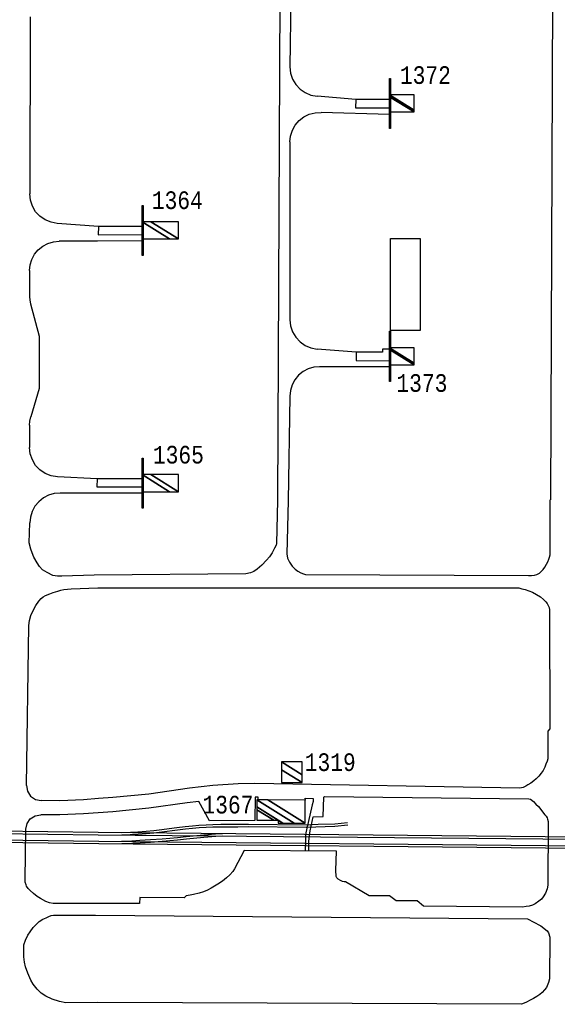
# Model space of a CAD drawing. Extents: x -0.5 to 41.9, y -0.5 to 29.8.
# Tile 76 of 128: x 8.038 to 8.551, y 7.11 to 8.048. Entities that reach past the tile are written whole.
import ezdxf
from ezdxf.enums import TextEntityAlignment as Align

# ---------------------------------------------------------------- set-up
doc = ezdxf.new("R2010")
doc.units = 0
doc.header["$MEASUREMENT"] = 0
for name, color, linetype in [('11', 2, 'CONTINUOUS'), ('21', 5, 'CONTINUOUS'), ('23', 1, 'CONTINUOUS'), ('41', 4, 'CONTINUOUS')]:
    doc.layers.add(name, color=color, linetype=linetype)
doc.styles.add('MONOTXT', font='MONOTXT', dxfattribs={"height": 0.2})

msp = doc.modelspace()

# ---------------------------------------------------------------- linework, layer by layer
at = {"layer": '11'}
for p, q in [((8.28695, 8.15219), (8.28429, 7.58997)), ((8.29779, 8.15198), (8.29607, 8.00301)), ((8.54657, 8.15221), (8.5443, 7.59056)), ((8.04852, 8.05058), (8.04799, 7.88201)), ((8.35892, 7.97205), (8.32186, 7.97508)), ((8.3909, 7.95771), (8.32572, 7.95952)), ((8.29611, 7.93148), (8.29611, 7.76211)), ((8.11349, 7.85089), (8.07427, 7.8539)), ((8.11252, 7.83703), (8.07603, 7.83692)), ((8.15505, 7.8373), (8.11252, 7.83703)), ((8.04789, 7.80885), (8.04789, 7.78436)), ((8.35927, 7.73109), (8.3219, 7.73412)), ((8.39094, 7.71724), (8.32418, 7.71733)), ((8.29604, 7.68932), (8.29421, 7.58952)), ((8.04789, 7.66163), (8.04789, 7.64033)), ((8.11213, 7.61044), (8.07438, 7.61229)), ((8.11267, 7.59686), (8.07694, 7.59684)), ((8.1551, 7.59691), (8.11267, 7.59686))]:
    msp.add_line(p, q, dxfattribs=at)
for points in [[(8.29607, 8.00301), (8.2967, 7.9971), (8.2986, 7.99145), (8.30162, 7.98631), (8.30565, 7.98194), (8.31053, 7.97852), (8.316, 7.9762), (8.32186, 7.97508)], [(8.3909, 7.97191), (8.35887, 7.97204), (8.3587, 7.96404), (8.3909, 7.96392)], [(8.29611, 7.93148), (8.29667, 7.93715), (8.29839, 7.94257), (8.30116, 7.94755), (8.30488, 7.95187), (8.30941, 7.95534), (8.31449, 7.95784), (8.32004, 7.95924), (8.32572, 7.95952)], [(8.07427, 7.8539), (8.06831, 7.85494), (8.06273, 7.85722), (8.05775, 7.86064), (8.05361, 7.86506), (8.05052, 7.87025), (8.04862, 7.87599), (8.04799, 7.88201)], [(8.15505, 7.85097), (8.11349, 7.85089), (8.11339, 7.84312), (8.15505, 7.84336)], [(8.04789, 7.80885), (8.04841, 7.81434), (8.05003, 7.8196), (8.05262, 7.82446), (8.05613, 7.82872), (8.06038, 7.83222), (8.06522, 7.83481), (8.07052, 7.83641), (8.07603, 7.83692)], [(8.39201, 7.83964), (8.42008, 7.83964), (8.42008, 7.75177), (8.39201, 7.75177), (8.39201, 7.83964)], [(8.04789, 7.78436), (8.04811, 7.78078), (8.0488, 7.77726)], [(8.0488, 7.77726), (8.05686, 7.74639), (8.05686, 7.69657), (8.049, 7.66945)], [(8.29611, 7.76211), (8.29674, 7.75618), (8.2986, 7.75051), (8.30165, 7.74539), (8.30569, 7.741), (8.31056, 7.73756), (8.31604, 7.73525), (8.3219, 7.73412)], [(8.39094, 7.73399), (8.38442, 7.73399), (8.38445, 7.73115), (8.3593, 7.73112), (8.35934, 7.72322), (8.39094, 7.72297)], [(8.32418, 7.71733), (8.31871, 7.71681), (8.31344, 7.71523), (8.30856, 7.71263), (8.30432, 7.70916), (8.30081, 7.70491), (8.29821, 7.70007), (8.2966, 7.69481), (8.29604, 7.68932)], [(8.04789, 7.66163), (8.04816, 7.66558), (8.049, 7.66945)], [(8.07438, 7.61229), (8.06841, 7.61329), (8.06276, 7.61554), (8.05778, 7.61894), (8.05361, 7.62335), (8.05048, 7.62854), (8.04855, 7.63428), (8.04789, 7.64033)], [(8.1551, 7.61044), (8.11213, 7.61044), (8.11194, 7.60301), (8.1551, 7.60293)], [(8.07694, 7.59684), (8.07133, 7.5964), (8.06596, 7.59486), (8.06098, 7.59228), (8.05659, 7.58875), (8.05301, 7.58443), (8.05034, 7.57949), (8.04873, 7.5741), (8.04824, 7.5685)], [(8.28429, 7.58997), (8.28334, 7.54885), (8.28301, 7.54736), (8.28137, 7.5445), (8.27902, 7.54015), (8.27648, 7.53633), (8.27377, 7.53288), (8.26932, 7.52829), (8.26476, 7.52431), (8.2615, 7.52215), (8.25853, 7.52096), (8.25413, 7.52001), (8.10955, 7.51867)], [(8.29421, 7.58952), (8.29325, 7.53903), (8.29386, 7.53483), (8.29563, 7.53109), (8.29821, 7.52718), (8.30101, 7.52443), (8.30362, 7.52259), (8.30646, 7.52098), (8.30897, 7.51985), (8.31101, 7.5195), (8.52351, 7.51836), (8.52644, 7.51836), (8.52933, 7.51874), (8.53134, 7.5194), (8.53398, 7.52073), (8.5355, 7.52215), (8.53733, 7.52412), (8.53906, 7.52649), (8.54077, 7.52933), (8.5418, 7.53157), (8.54294, 7.53408), (8.54363, 7.53603), (8.54403, 7.53808), (8.54411, 7.59056)], [(8.10955, 7.51867), (8.0786, 7.5177), (8.07435, 7.5177), (8.06999, 7.51855), (8.0645, 7.52125), (8.06008, 7.52396), (8.05734, 7.52703), (8.05495, 7.53057), (8.05206, 7.53595), (8.05028, 7.54014), (8.04889, 7.54335), (8.04761, 7.54941), (8.04824, 7.5685)], [(8.0449, 7.31816), (8.0471, 7.47082), (8.0478, 7.47545), (8.04899, 7.48044), (8.05088, 7.48436), (8.05393, 7.48992), (8.05678, 7.49382), (8.05899, 7.49653), (8.06067, 7.49796), (8.06318, 7.49935), (8.06702, 7.50093), (8.07029, 7.5021), (8.07481, 7.50353), (8.07765, 7.50436), (8.08059, 7.50495), (8.08404, 7.50548), (8.0875, 7.50571), (8.11288, 7.5065)], [(8.11288, 7.5065), (8.5142, 7.50652), (8.51721, 7.50577), (8.52034, 7.50501), (8.52394, 7.50385), (8.52719, 7.50246), (8.5312, 7.50045), (8.53486, 7.49808), (8.53786, 7.49554), (8.53994, 7.4934), (8.54134, 7.49161), (8.54232, 7.48975), (8.54309, 7.48787), (8.54364, 7.48574), (8.54386, 7.37235), (8.54191, 7.37013), (8.54193, 7.34379), (8.54122, 7.34162), (8.54002, 7.33873), (8.53891, 7.33589), (8.53746, 7.33265), (8.53562, 7.32994), (8.53341, 7.32722), (8.53092, 7.32479), (8.52867, 7.32288), (8.52572, 7.32063), (8.52299, 7.31886), (8.52084, 7.31773), (8.5183, 7.3165), (8.51528, 7.31576), (8.26268, 7.32023), (8.24656, 7.32002), (8.22257, 7.31838), (8.2002, 7.31566), (8.16164, 7.3102), (8.12717, 7.30678), (8.11351, 7.30578)], [(8.0449, 7.31816), (8.04589, 7.31276), (8.04888, 7.30816), (8.0534, 7.30506), (8.05876, 7.30392)], [(8.26572, 7.30473), (8.26572, 7.30712), (8.263, 7.30712), (8.26265, 7.28491), (8.21931, 7.28457), (8.20907, 7.30302), (8.19815, 7.30166), (8.16164, 7.29672), (8.12717, 7.29331), (8.09918, 7.29125), (8.07666, 7.29023), (8.05851, 7.29045)], [(8.11351, 7.30578), (8.09918, 7.30473), (8.07666, 7.3037), (8.05876, 7.30392)], [(8.31411, 7.25659), (8.3142, 7.26492), (8.31436, 7.26794), (8.31465, 7.27066), (8.31538, 7.27498), (8.31825, 7.28857), (8.32775, 7.28868), (8.3285, 7.30735), (8.32862, 7.30782), (8.32904, 7.30785), (8.52393, 7.30561), (8.52537, 7.30529), (8.52817, 7.30301), (8.53058, 7.30053), (8.533, 7.29828), (8.53904, 7.29049), (8.54025, 7.28901), (8.5412, 7.28739), (8.54175, 7.28636), (8.54216, 7.28392), (8.54199, 7.22332), (8.54124, 7.21977), (8.5398, 7.21565), (8.53755, 7.21229), (8.53572, 7.21012), (8.53335, 7.20801), (8.52978, 7.20543), (8.52731, 7.20424), (8.52418, 7.20347), (8.5214, 7.20301), (8.51779, 7.20245), (8.4235, 7.20346), (8.41739, 7.20851), (8.39742, 7.20844), (8.39099, 7.21329), (8.37172, 7.21313), (8.34891, 7.22645), (8.34781, 7.22657), (8.3463, 7.2269), (8.3442, 7.22768), (8.34191, 7.22912), (8.34077, 7.23031), (8.34019, 7.23176), (8.34002, 7.23358), (8.3399, 7.23559), (8.33982, 7.23742), (8.34042, 7.25583), (8.2525, 7.25642), (8.24321, 7.23903), (8.24177, 7.23641), (8.23891, 7.23327), (8.23571, 7.23029), (8.23172, 7.2271), (8.22747, 7.22425), (8.22088, 7.22056), (8.21734, 7.21863), (8.21375, 7.2171), (8.20943, 7.2157), (8.20406, 7.21453), (8.20084, 7.21382), (8.19723, 7.21328), (8.19508, 7.21114), (8.15281, 7.21151), (8.15254, 7.20574), (8.11071, 7.20585)], [(8.31077, 7.30441), (8.3107, 7.30618), (8.31814, 7.30606), (8.31812, 7.30299), (8.31735, 7.2998), (8.31178, 7.2761), (8.31109, 7.27316), (8.31085, 7.27101), (8.31074, 7.26648), (8.31065, 7.25596)], [(8.0443, 7.27662), (8.04544, 7.28196), (8.04854, 7.28647), (8.05313, 7.28945), (8.05851, 7.29045)], [(8.11071, 7.20585), (8.07037, 7.20594), (8.06695, 7.20649), (8.06323, 7.20771), (8.05822, 7.21063), (8.05495, 7.21265), (8.05173, 7.21532), (8.04849, 7.21832), (8.04648, 7.22032), (8.04505, 7.22229), (8.04444, 7.22366), (8.04379, 7.22618), (8.04361, 7.22861), (8.0443, 7.27662)], [(8.11279, 7.11143), (8.08242, 7.11133), (8.07649, 7.11246), (8.06949, 7.11487), (8.06327, 7.11771), (8.05899, 7.12038), (8.05493, 7.12411), (8.05135, 7.12889), (8.04903, 7.13285), (8.04614, 7.13943), (8.04395, 7.14554), (8.04298, 7.14997), (8.04222, 7.15518), (8.0423, 7.16657), (8.04388, 7.17092), (8.04615, 7.1757), (8.04845, 7.17903), (8.0512, 7.18287), (8.05417, 7.18598), (8.05704, 7.18866), (8.06037, 7.19093), (8.06373, 7.19226), (8.06631, 7.19342), (8.06851, 7.19431), (8.0706, 7.19473), (8.11077, 7.19468)], [(8.11077, 7.19468), (8.52258, 7.1912), (8.53465, 7.18491), (8.53515, 7.18451), (8.54113, 7.17975), (8.54202, 7.1789), (8.54257, 7.17786), (8.54394, 7.17371), (8.54344, 7.13403), (8.54249, 7.13051), (8.54059, 7.12601), (8.53878, 7.12358), (8.53641, 7.12114), (8.53422, 7.11928), (8.53146, 7.11731), (8.52814, 7.11536), (8.52501, 7.11364), (8.52158, 7.11191), (8.51925, 7.1108), (8.51682, 7.10984), (8.11279, 7.11143)]]:
    msp.add_lwpolyline(points, dxfattribs=at)
at = {"layer": '21'}
for points in [[(8.39096, 7.94435), (8.39096, 7.99209), (8.39208, 7.99209), (8.39208, 7.94435), (8.39096, 7.94435)], [(8.15508, 7.82334), (8.15508, 7.87109), (8.15621, 7.87109), (8.15621, 7.82334), (8.15508, 7.82334)], [(8.39092, 7.70331), (8.39092, 7.75105), (8.39204, 7.75105), (8.39204, 7.70331), (8.39092, 7.70331)], [(8.15505, 7.58249), (8.15505, 7.63023), (8.15617, 7.63023), (8.15617, 7.58249), (8.15505, 7.58249)]]:
    msp.add_lwpolyline(points, dxfattribs=at)
at = {"layer": '41'}
for p, q in [((8.11319, 7.27112), (7.27076, 7.28189)), ((7.27079, 7.28451), (8.11322, 7.27374)), ((8.11378, 7.26272), (7.27073, 7.27329)), ((7.27076, 7.27591), (8.1138, 7.26534)), ((8.95499, 7.2631), (8.11319, 7.27112)), ((8.11322, 7.27374), (8.955, 7.26573)), ((8.95491, 7.25472), (8.11378, 7.26272)), ((8.1138, 7.26534), (8.95477, 7.25733))]:
    msp.add_line(p, q, dxfattribs=at)
for points in [[(8.13567, 7.27353), (8.14398, 7.27389), (8.15103, 7.27424), (8.15893, 7.27479), (8.1662, 7.27541), (8.1738, 7.27639), (8.18089, 7.27725), (8.18817, 7.27819), (8.19602, 7.27921), (8.20304, 7.28003), (8.20931, 7.28053), (8.21606, 7.28097), (8.2226, 7.28119), (8.23014, 7.28132), (8.24644, 7.28136), (8.25654, 7.2815), (8.31148, 7.28091), (8.32284, 7.28132), (8.33872, 7.28191), (8.35087, 7.28308)], [(8.35113, 7.28047), (8.33881, 7.27928), (8.31144, 7.2783), (8.25653, 7.27888), (8.24646, 7.27874), (8.23018, 7.2787), (8.22267, 7.27858), (8.21617, 7.27835), (8.20951, 7.27791), (8.2033, 7.27742), (8.19635, 7.2766), (8.16642, 7.27279), (8.15915, 7.27217), (8.15122, 7.27163), (8.13579, 7.27091)], [(8.13556, 7.2652), (8.1452, 7.26564), (8.15305, 7.26608), (8.16301, 7.26674), (8.17418, 7.26757), (8.18872, 7.26878), (8.19722, 7.26972), (8.21388, 7.27138), (8.22521, 7.27225), (8.23175, 7.27263)], [(8.23189, 7.27002), (8.22537, 7.26963), (8.2141, 7.26877), (8.19751, 7.26712), (8.18902, 7.26617), (8.17438, 7.26496), (8.16319, 7.26412), (8.15319, 7.26345), (8.14533, 7.26302), (8.13568, 7.26258)]]:
    msp.add_lwpolyline(points, dxfattribs=at)

# ---------------------------------------------------------------- texts
at = {"layer": '23', "style": 'MONOTXT', "width": 0.833333}
for s, p in [('1372', (8.4252, 7.99521)), ('1364', (8.18869, 7.87599)), ('1373', (8.42186, 7.70182)), ('1365', (8.18973, 7.63352)), ('1319', (8.33449, 7.34056)), ('1367', (8.23694, 7.30008))]:
    msp.add_text(s, height=0.016843, dxfattribs=at).set_placement(p, align=Align.MIDDLE)

# ---------------------------------------------------------------- meshes
at = {"layer": '21'}
mesh = msp.add_polyface(dxfattribs=at)
corners = [(8.39096, 7.96007), (8.39096, 7.96007), (8.39096, 7.97463), (8.41444, 7.96007), (8.39096, 7.97637), (8.41444, 7.96181), (8.41444, 7.97637)]
mesh.append_faces([[corners[k] for k in face] for face in [(0, 1, 3, 2), (2, 3, 5, 4), (4, 5, 6, 6)]], dxfattribs={"vtx0": -1, "vtx2": -1})
mesh = msp.add_polyface(dxfattribs=at)
corners = [(8.15508, 7.83906), (8.15508, 7.83906), (8.15508, 7.85537), (8.18138, 7.83906), (8.1635, 7.85537), (8.1898, 7.83906), (8.1898, 7.85537)]
mesh.append_faces([[corners[k] for k in face] for face in [(0, 1, 3, 2), (2, 3, 5, 4), (4, 5, 6, 6)]], dxfattribs={"vtx0": -1, "vtx2": -1})
mesh = msp.add_polyface(dxfattribs=at)
corners = [(8.39092, 7.71903), (8.39092, 7.71903), (8.39092, 7.73359), (8.4144, 7.71903), (8.39092, 7.73533), (8.4144, 7.72077), (8.4144, 7.73533)]
mesh.append_faces([[corners[k] for k in face] for face in [(0, 1, 3, 2), (2, 3, 5, 4), (4, 5, 6, 6)]], dxfattribs={"vtx0": -1, "vtx2": -1})
mesh = msp.add_polyface(dxfattribs=at)
corners = [(8.15505, 7.59821), (8.15505, 7.59821), (8.15505, 7.61451), (8.18135, 7.59821), (8.16347, 7.61451), (8.18976, 7.59821), (8.18976, 7.61451)]
mesh.append_faces([[corners[k] for k in face] for face in [(0, 1, 3, 2), (2, 3, 5, 4), (4, 5, 6, 6)]], dxfattribs={"vtx0": -1, "vtx2": -1})
mesh = msp.add_polyface(dxfattribs=at)
corners = [(8.28811, 7.32116), (8.30776, 7.32116), (8.28811, 7.33335), (8.28811, 7.34081), (8.30776, 7.32863), (8.28811, 7.34081), (8.30776, 7.34081)]
mesh.append_faces([[corners[k] for k in face] for face in [(0, 0, 1, 2), (2, 1, 4, 5), (3, 4, 6, 6)]], dxfattribs={"vtx0": -1, "vtx2": -1})
mesh = msp.add_polyface(dxfattribs=at)
corners = [(8.26435, 7.28533), (8.28491, 7.28256), (8.28058, 7.28525), (8.26441, 7.29528), (8.28925, 7.28254), (8.28491, 7.28523), (8.26442, 7.29793), (8.26446, 7.30456), (8.30008, 7.28248), (8.26446, 7.30456), (8.27498, 7.30451), (8.3106, 7.28242), (8.3107, 7.30432)]
mesh.append_faces([[corners[k] for k in face] for face in [(0, 0, 2, 3), (3, 2, 5, 6), (1, 1, 4, 5), (6, 4, 8, 9), (7, 8, 11, 10), (10, 11, 12, 12)]], dxfattribs={"vtx0": -1, "vtx2": -1})

doc.saveas('drawing.dxf')
